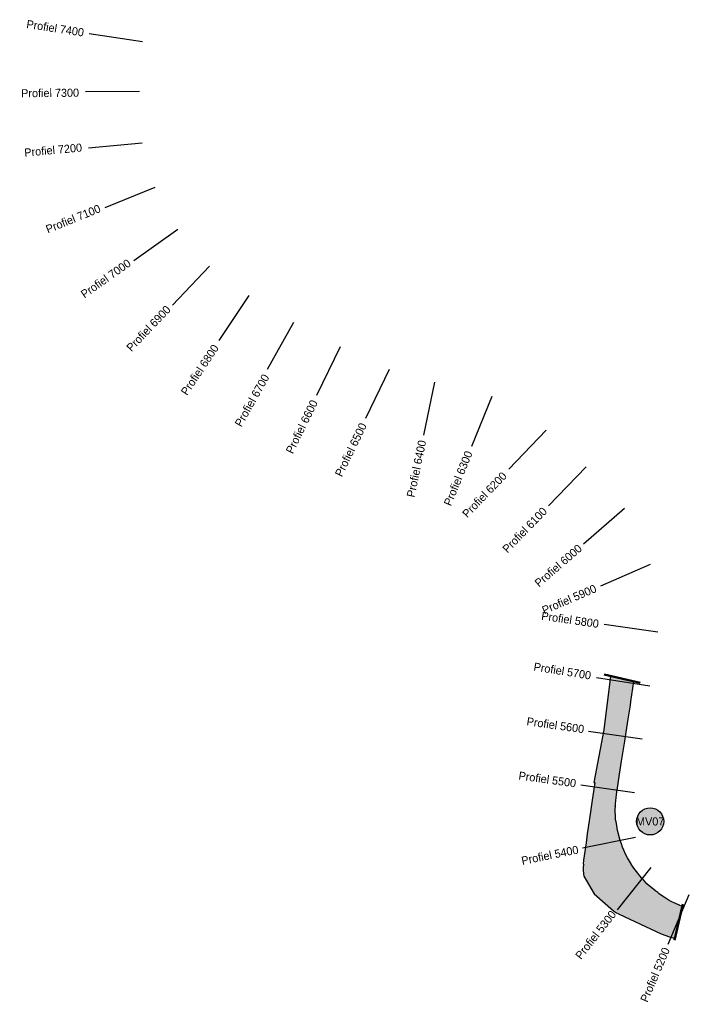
# Model space of a CAD drawing. Header units: millimetres. Extents: x 149283 to 154583, y 463980 to 478289.
# Tile 1 of 10: x 149586 to 150824, y 465823 to 467644. Entities that reach past the tile are written whole.
import ezdxf
from ezdxf.enums import TextEntityAlignment as Align

# ---------------------------------------------------------------- set-up
doc = ezdxf.new("R2010")
doc.units = ezdxf.units.MM
for name, color, linetype in [('Bbk land industrie', 30, 'Continuous'), ('Bbk verspr. aangrenzend perceel', 80, 'Continuous'), ('Bbk water A', 80, 'Continuous'), ('Tijhuis-dwarsprofiel', 7, 'Continuous'), ('Tijhuis-dwarsprofielnummer', 7, 'Continuous'), ('Tijhuis-vaknummer', 10, 'Continuous'), ('Tijhuis-watervak', 150, 'Continuous')]:
    doc.layers.add(name, color=color, linetype=linetype)
doc.layers.add('Tijhuis-watervakgrens', color=152, linetype='Continuous', lineweight=50)
doc.styles.add('ISO', font='GOTHIC.TTF')
doc.styles.get("Standard").update_dxf_attribs({"font": 'GOTHIC.TTF'})

# ---------------------------------------------------------------- blocks, each defined once
blk = doc.blocks.new('vaknummer')
h = blk.add_hatch(color=255)
h.dxf.hatch_style = 1
edge = h.paths.add_edge_path()
edge.add_arc((0, 0), 12.5, 0, 360)
blk.add_circle((0, 0), 12.5)
blk.add_attdef('NR', text='', height=7.5).set_placement((0, 0), align=Align.MIDDLE_CENTER)

msp = doc.modelspace()

# ---------------------------------------------------------------- hatches: boundary and pattern name
at = {"layer": 'Bbk land industrie'}
h = msp.add_hatch(color=256, dxfattribs=at)
h.dxf.hatch_style = 1
edge = h.paths.add_edge_path()
edge.add_line((150693.6, 466235.7), (150695.5, 466248.3))
edge.add_line((150695.5, 466248.3), (150699.3, 466272.8))
edge.add_line((150699.3, 466272.8), (150701.6, 466287.5))
edge.add_line((150701.6, 466287.5), (150705.1, 466309.8))
edge.add_line((150705.1, 466309.8), (150707.6, 466326.1))
edge.add_line((150707.6, 466326.1), (150711.5, 466350.1))
edge.add_line((150711.5, 466350.1), (150715.4, 466376))
edge.add_line((150715.4, 466376), (150716.5, 466383.1))
edge.add_line((150716.5, 466383.1), (150721.9, 466420.1))
edge.add_line((150721.9, 466420.1), (150700.4, 466425))
edge.add_line((150700.4, 466425), (150678.8, 466429.5))
edge.add_line((150678.8, 466429.5), (150666.2, 466330.7))
edge.add_line((150666.2, 466330.7), (150647.7, 466232.9))
edge.add_line((150647.7, 466232.9), (150648.3, 466232.9))
edge.add_line((150648.3, 466232.9), (150649.6, 466232.9))
edge.add_line((150649.6, 466232.9), (150647.3, 466216.7))
edge.add_line((150647.3, 466216.7), (150644.9, 466200.8))
edge.add_line((150644.9, 466200.8), (150644.1, 466196))
edge.add_line((150644.1, 466196), (150641.1, 466174.5))
edge.add_line((150641.1, 466174.5), (150638.1, 466154.2))
edge.add_line((150638.1, 466154.2), (150635.7, 466138.3))
edge.add_line((150635.7, 466138.3), (150633.4, 466121.7))
edge.add_line((150633.4, 466121.7), (150631, 466105.6))
edge.add_line((150631, 466105.6), (150628.7, 466089.6))
edge.add_line((150628.7, 466089.6), (150628, 466082.1))
edge.add_line((150628, 466082.1), (150628.7, 466082.5))
edge.add_line((150628.7, 466082.5), (150628.2, 466075.3))
edge.add_line((150628.2, 466075.3), (150628.1, 466071.5))
edge.add_line((150628.1, 466071.5), (150628.7, 466063.6))
edge.add_line((150628.7, 466063.6), (150629.2, 466059.8))
edge.add_line((150629.2, 466059.8), (150648.3, 466027.1))
edge.add_line((150648.3, 466027.1), (150684.4, 465995.9))
edge.add_line((150684.4, 465995.9), (150689.8, 465992.5))
edge.add_line((150689.8, 465992.5), (150692.7, 465990.8))
edge.add_line((150692.7, 465990.8), (150693.4, 465990.4))
edge.add_line((150693.4, 465990.4), (150694.8, 465989.6))
edge.add_line((150694.8, 465989.6), (150772.2, 465953.4))
edge.add_line((150772.2, 465953.4), (150787.8, 465947.8))
edge.add_line((150787.8, 465947.8), (150794.7, 465946.3))
edge.add_line((150794.7, 465946.3), (150797.7, 465945.8))
edge.add_line((150797.7, 465945.8), (150811.4, 466004.1))
edge.add_line((150811.4, 466004.1), (150809.7, 466004.7))
edge.add_line((150809.7, 466004.7), (150807, 466005.9))
edge.add_arc((150806.6, 466006.1), 0.45, 156.6867, 336.1009, ccw=False)
edge.add_line((150806.2, 466006.3), (150799, 466009.4))
edge.add_line((150799, 466009.4), (150790.9, 466013.2))
edge.add_line((150790.9, 466013.2), (150785.1, 466016.4))
edge.add_line((150785.1, 466016.4), (150778, 466020.9))
edge.add_line((150778, 466020.9), (150771.1, 466025.8))
edge.add_line((150771.1, 466025.8), (150768.6, 466027.1))
edge.add_line((150768.6, 466027.1), (150765.9, 466029.6))
edge.add_line((150765.9, 466029.6), (150762.3, 466032.3))
edge.add_line((150762.3, 466032.3), (150758.6, 466035.4))
edge.add_line((150758.6, 466035.4), (150756.3, 466037.3))
edge.add_arc((150756, 466037.5), 0.45, 139.5347, 320.8167, ccw=False)
edge.add_line((150755.6, 466037.8), (150751.9, 466041))
edge.add_line((150751.9, 466041), (150750.9, 466041.8))
edge.add_line((150750.9, 466041.8), (150746.1, 466046))
edge.add_line((150746.1, 466046), (150739.4, 466053.1))
edge.add_line((150739.4, 466053.1), (150739.4, 466053.1))
edge.add_line((150739.4, 466053.1), (150736.6, 466056.2))
edge.add_line((150736.6, 466056.2), (150732.7, 466060.7))
edge.add_line((150732.7, 466060.7), (150728.9, 466065.5))
edge.add_line((150728.9, 466065.5), (150724.2, 466071.6))
edge.add_line((150724.2, 466071.6), (150722, 466074.7))
edge.add_line((150722, 466074.7), (150718.2, 466080.5))
edge.add_arc((150718, 466080.9), 0.45, 121.5097, 303.031, ccw=False)
edge.add_line((150717.8, 466081.3), (150713.8, 466087.8))
edge.add_line((150713.8, 466087.8), (150710.3, 466093.9))
edge.add_line((150710.3, 466093.9), (150706.5, 466100.7))
edge.add_line((150706.5, 466100.7), (150703.1, 466108))
edge.add_line((150703.1, 466108), (150701, 466113.7))
edge.add_line((150701, 466113.7), (150698.8, 466120))
edge.add_line((150698.8, 466120), (150696.8, 466126.1))
edge.add_line((150696.8, 466126.1), (150694.1, 466135.5))
edge.add_arc((150694, 466135.9), 0.45, 103.2289, 285.981, ccw=False)
edge.add_line((150693.9, 466136.4), (150691.9, 466144.7))
edge.add_line((150691.9, 466144.7), (150690.1, 466153.7))
edge.add_line((150690.1, 466153.7), (150689, 466160.3))
edge.add_line((150689, 466160.3), (150688.8, 466162.1))
edge.add_line((150688.8, 466162.1), (150687.8, 466165.4))
edge.add_line((150687.8, 466165.4), (150688.1, 466168.4))
edge.add_line((150688.1, 466168.4), (150687.7, 466172.4))
edge.add_line((150687.7, 466172.4), (150687.3, 466179.1))
edge.add_line((150687.3, 466179.1), (150687.5, 466185))
edge.add_line((150687.5, 466185), (150687.7, 466187.8))
edge.add_arc((150687.8, 466188.3), 0.45, 87.5895, 266.3492, ccw=False)
edge.add_line((150687.8, 466188.7), (150688, 466194.7))
edge.add_line((150688, 466194.7), (150688.3, 466198.7))
edge.add_line((150688.3, 466198.7), (150688.3, 466199))
edge.add_line((150688.3, 466199), (150689, 466205.3))
edge.add_line((150689, 466205.3), (150689.6, 466210.3))
edge.add_line((150689.6, 466210.3), (150690.4, 466216))
edge.add_line((150690.4, 466216), (150690.8, 466219.1))
edge.add_line((150690.8, 466219.1), (150693.6, 466235.7))
at = {"layer": 'Bbk verspr. aangrenzend perceel'}
h = msp.add_hatch(color=256, dxfattribs=at)
h.dxf.hatch_style = 1
edge = h.paths.add_edge_path()
edge.add_line((150693.6, 466235.7), (150695.5, 466248.3))
edge.add_line((150695.5, 466248.3), (150699.3, 466272.8))
edge.add_line((150699.3, 466272.8), (150701.6, 466287.5))
edge.add_line((150701.6, 466287.5), (150705.1, 466309.8))
edge.add_line((150705.1, 466309.8), (150707.6, 466326.1))
edge.add_line((150707.6, 466326.1), (150711.5, 466350.1))
edge.add_line((150711.5, 466350.1), (150715.4, 466376))
edge.add_line((150715.4, 466376), (150716.5, 466383.1))
edge.add_line((150716.5, 466383.1), (150721.9, 466420.1))
edge.add_line((150721.9, 466420.1), (150700.4, 466425))
edge.add_line((150700.4, 466425), (150678.8, 466429.5))
edge.add_line((150678.8, 466429.5), (150666.2, 466330.7))
edge.add_line((150666.2, 466330.7), (150647.7, 466232.9))
edge.add_line((150647.7, 466232.9), (150648.3, 466232.9))
edge.add_line((150648.3, 466232.9), (150649.6, 466232.9))
edge.add_line((150649.6, 466232.9), (150647.3, 466216.7))
edge.add_line((150647.3, 466216.7), (150644.9, 466200.8))
edge.add_line((150644.9, 466200.8), (150644.1, 466196))
edge.add_line((150644.1, 466196), (150641.1, 466174.5))
edge.add_line((150641.1, 466174.5), (150638.1, 466154.2))
edge.add_line((150638.1, 466154.2), (150635.7, 466138.3))
edge.add_line((150635.7, 466138.3), (150633.4, 466121.7))
edge.add_line((150633.4, 466121.7), (150631, 466105.6))
edge.add_line((150631, 466105.6), (150628.7, 466089.6))
edge.add_line((150628.7, 466089.6), (150628, 466082.1))
edge.add_line((150628, 466082.1), (150628.7, 466082.5))
edge.add_line((150628.7, 466082.5), (150628.2, 466075.3))
edge.add_line((150628.2, 466075.3), (150628.1, 466071.5))
edge.add_line((150628.1, 466071.5), (150628.7, 466063.6))
edge.add_line((150628.7, 466063.6), (150629.2, 466059.8))
edge.add_line((150629.2, 466059.8), (150648.3, 466027.1))
edge.add_line((150648.3, 466027.1), (150684.4, 465995.9))
edge.add_line((150684.4, 465995.9), (150689.8, 465992.5))
edge.add_line((150689.8, 465992.5), (150692.7, 465990.8))
edge.add_line((150692.7, 465990.8), (150693.4, 465990.4))
edge.add_line((150693.4, 465990.4), (150694.8, 465989.6))
edge.add_line((150694.8, 465989.6), (150772.2, 465953.4))
edge.add_line((150772.2, 465953.4), (150787.8, 465947.8))
edge.add_line((150787.8, 465947.8), (150794.7, 465946.3))
edge.add_line((150794.7, 465946.3), (150797.7, 465945.8))
edge.add_line((150797.7, 465945.8), (150811.4, 466004.1))
edge.add_line((150811.4, 466004.1), (150809.7, 466004.7))
edge.add_line((150809.7, 466004.7), (150807, 466005.9))
edge.add_arc((150806.6, 466006.1), 0.45, 156.6867, 336.1009, ccw=False)
edge.add_line((150806.2, 466006.3), (150799, 466009.4))
edge.add_line((150799, 466009.4), (150790.9, 466013.2))
edge.add_line((150790.9, 466013.2), (150785.1, 466016.4))
edge.add_line((150785.1, 466016.4), (150778, 466020.9))
edge.add_line((150778, 466020.9), (150771.1, 466025.8))
edge.add_line((150771.1, 466025.8), (150768.6, 466027.1))
edge.add_line((150768.6, 466027.1), (150765.9, 466029.6))
edge.add_line((150765.9, 466029.6), (150762.3, 466032.3))
edge.add_line((150762.3, 466032.3), (150758.6, 466035.4))
edge.add_line((150758.6, 466035.4), (150756.3, 466037.3))
edge.add_arc((150756, 466037.5), 0.45, 139.5347, 320.8167, ccw=False)
edge.add_line((150755.6, 466037.8), (150751.9, 466041))
edge.add_line((150751.9, 466041), (150750.9, 466041.8))
edge.add_line((150750.9, 466041.8), (150746.1, 466046))
edge.add_line((150746.1, 466046), (150739.4, 466053.1))
edge.add_line((150739.4, 466053.1), (150739.4, 466053.1))
edge.add_line((150739.4, 466053.1), (150736.6, 466056.2))
edge.add_line((150736.6, 466056.2), (150732.7, 466060.7))
edge.add_line((150732.7, 466060.7), (150728.9, 466065.5))
edge.add_line((150728.9, 466065.5), (150724.2, 466071.6))
edge.add_line((150724.2, 466071.6), (150722, 466074.7))
edge.add_line((150722, 466074.7), (150718.2, 466080.5))
edge.add_arc((150718, 466080.9), 0.45, 121.5097, 303.031, ccw=False)
edge.add_line((150717.8, 466081.3), (150713.8, 466087.8))
edge.add_line((150713.8, 466087.8), (150710.3, 466093.9))
edge.add_line((150710.3, 466093.9), (150706.5, 466100.7))
edge.add_line((150706.5, 466100.7), (150703.1, 466108))
edge.add_line((150703.1, 466108), (150701, 466113.7))
edge.add_line((150701, 466113.7), (150698.8, 466120))
edge.add_line((150698.8, 466120), (150696.8, 466126.1))
edge.add_line((150696.8, 466126.1), (150694.1, 466135.5))
edge.add_arc((150694, 466135.9), 0.45, 103.2289, 285.981, ccw=False)
edge.add_line((150693.9, 466136.4), (150691.9, 466144.7))
edge.add_line((150691.9, 466144.7), (150690.1, 466153.7))
edge.add_line((150690.1, 466153.7), (150689, 466160.3))
edge.add_line((150689, 466160.3), (150688.8, 466162.1))
edge.add_line((150688.8, 466162.1), (150687.8, 466165.4))
edge.add_line((150687.8, 466165.4), (150688.1, 466168.4))
edge.add_line((150688.1, 466168.4), (150687.7, 466172.4))
edge.add_line((150687.7, 466172.4), (150687.3, 466179.1))
edge.add_line((150687.3, 466179.1), (150687.5, 466185))
edge.add_line((150687.5, 466185), (150687.7, 466187.8))
edge.add_arc((150687.8, 466188.3), 0.45, 87.5895, 266.3492, ccw=False)
edge.add_line((150687.8, 466188.7), (150688, 466194.7))
edge.add_line((150688, 466194.7), (150688.3, 466198.7))
edge.add_line((150688.3, 466198.7), (150688.3, 466199))
edge.add_line((150688.3, 466199), (150689, 466205.3))
edge.add_line((150689, 466205.3), (150689.6, 466210.3))
edge.add_line((150689.6, 466210.3), (150690.4, 466216))
edge.add_line((150690.4, 466216), (150690.8, 466219.1))
edge.add_line((150690.8, 466219.1), (150693.6, 466235.7))
at = {"layer": 'Bbk water A'}
h = msp.add_hatch(color=256, dxfattribs=at)
h.dxf.hatch_style = 1
edge = h.paths.add_edge_path()
edge.add_line((150693.6, 466235.7), (150695.5, 466248.3))
edge.add_line((150695.5, 466248.3), (150699.3, 466272.8))
edge.add_line((150699.3, 466272.8), (150701.6, 466287.5))
edge.add_line((150701.6, 466287.5), (150705.1, 466309.8))
edge.add_line((150705.1, 466309.8), (150707.6, 466326.1))
edge.add_line((150707.6, 466326.1), (150711.5, 466350.1))
edge.add_line((150711.5, 466350.1), (150715.4, 466376))
edge.add_line((150715.4, 466376), (150716.5, 466383.1))
edge.add_line((150716.5, 466383.1), (150721.9, 466420.1))
edge.add_line((150721.9, 466420.1), (150700.4, 466425))
edge.add_line((150700.4, 466425), (150678.8, 466429.5))
edge.add_line((150678.8, 466429.5), (150666.2, 466330.7))
edge.add_line((150666.2, 466330.7), (150647.7, 466232.9))
edge.add_line((150647.7, 466232.9), (150648.3, 466232.9))
edge.add_line((150648.3, 466232.9), (150649.6, 466232.9))
edge.add_line((150649.6, 466232.9), (150647.3, 466216.7))
edge.add_line((150647.3, 466216.7), (150644.9, 466200.8))
edge.add_line((150644.9, 466200.8), (150644.1, 466196))
edge.add_line((150644.1, 466196), (150641.1, 466174.5))
edge.add_line((150641.1, 466174.5), (150638.1, 466154.2))
edge.add_line((150638.1, 466154.2), (150635.7, 466138.3))
edge.add_line((150635.7, 466138.3), (150633.4, 466121.7))
edge.add_line((150633.4, 466121.7), (150631, 466105.6))
edge.add_line((150631, 466105.6), (150628.7, 466089.6))
edge.add_line((150628.7, 466089.6), (150628, 466082.1))
edge.add_line((150628, 466082.1), (150628.7, 466082.5))
edge.add_line((150628.7, 466082.5), (150628.2, 466075.3))
edge.add_line((150628.2, 466075.3), (150628.1, 466071.5))
edge.add_line((150628.1, 466071.5), (150628.7, 466063.6))
edge.add_line((150628.7, 466063.6), (150629.2, 466059.8))
edge.add_line((150629.2, 466059.8), (150648.3, 466027.1))
edge.add_line((150648.3, 466027.1), (150684.4, 465995.9))
edge.add_line((150684.4, 465995.9), (150689.8, 465992.5))
edge.add_line((150689.8, 465992.5), (150692.7, 465990.8))
edge.add_line((150692.7, 465990.8), (150693.4, 465990.4))
edge.add_line((150693.4, 465990.4), (150694.8, 465989.6))
edge.add_line((150694.8, 465989.6), (150772.2, 465953.4))
edge.add_line((150772.2, 465953.4), (150787.8, 465947.8))
edge.add_line((150787.8, 465947.8), (150794.7, 465946.3))
edge.add_line((150794.7, 465946.3), (150797.7, 465945.8))
edge.add_line((150797.7, 465945.8), (150811.4, 466004.1))
edge.add_line((150811.4, 466004.1), (150809.7, 466004.7))
edge.add_line((150809.7, 466004.7), (150807, 466005.9))
edge.add_arc((150806.6, 466006.1), 0.45, 156.6867, 336.1009, ccw=False)
edge.add_line((150806.2, 466006.3), (150799, 466009.4))
edge.add_line((150799, 466009.4), (150790.9, 466013.2))
edge.add_line((150790.9, 466013.2), (150785.1, 466016.4))
edge.add_line((150785.1, 466016.4), (150778, 466020.9))
edge.add_line((150778, 466020.9), (150771.1, 466025.8))
edge.add_line((150771.1, 466025.8), (150768.6, 466027.1))
edge.add_line((150768.6, 466027.1), (150765.9, 466029.6))
edge.add_line((150765.9, 466029.6), (150762.3, 466032.3))
edge.add_line((150762.3, 466032.3), (150758.6, 466035.4))
edge.add_line((150758.6, 466035.4), (150756.3, 466037.3))
edge.add_arc((150756, 466037.5), 0.45, 139.5347, 320.8167, ccw=False)
edge.add_line((150755.6, 466037.8), (150751.9, 466041))
edge.add_line((150751.9, 466041), (150750.9, 466041.8))
edge.add_line((150750.9, 466041.8), (150746.1, 466046))
edge.add_line((150746.1, 466046), (150739.4, 466053.1))
edge.add_line((150739.4, 466053.1), (150739.4, 466053.1))
edge.add_line((150739.4, 466053.1), (150736.6, 466056.2))
edge.add_line((150736.6, 466056.2), (150732.7, 466060.7))
edge.add_line((150732.7, 466060.7), (150728.9, 466065.5))
edge.add_line((150728.9, 466065.5), (150724.2, 466071.6))
edge.add_line((150724.2, 466071.6), (150722, 466074.7))
edge.add_line((150722, 466074.7), (150718.2, 466080.5))
edge.add_arc((150718, 466080.9), 0.45, 121.5097, 303.031, ccw=False)
edge.add_line((150717.8, 466081.3), (150713.8, 466087.8))
edge.add_line((150713.8, 466087.8), (150710.3, 466093.9))
edge.add_line((150710.3, 466093.9), (150706.5, 466100.7))
edge.add_line((150706.5, 466100.7), (150703.1, 466108))
edge.add_line((150703.1, 466108), (150701, 466113.7))
edge.add_line((150701, 466113.7), (150698.8, 466120))
edge.add_line((150698.8, 466120), (150696.8, 466126.1))
edge.add_line((150696.8, 466126.1), (150694.1, 466135.5))
edge.add_arc((150694, 466135.9), 0.45, 103.2289, 285.981, ccw=False)
edge.add_line((150693.9, 466136.4), (150691.9, 466144.7))
edge.add_line((150691.9, 466144.7), (150690.1, 466153.7))
edge.add_line((150690.1, 466153.7), (150689, 466160.3))
edge.add_line((150689, 466160.3), (150688.8, 466162.1))
edge.add_line((150688.8, 466162.1), (150687.8, 466165.4))
edge.add_line((150687.8, 466165.4), (150688.1, 466168.4))
edge.add_line((150688.1, 466168.4), (150687.7, 466172.4))
edge.add_line((150687.7, 466172.4), (150687.3, 466179.1))
edge.add_line((150687.3, 466179.1), (150687.5, 466185))
edge.add_line((150687.5, 466185), (150687.7, 466187.8))
edge.add_arc((150687.8, 466188.3), 0.45, 87.5895, 266.3492, ccw=False)
edge.add_line((150687.8, 466188.7), (150688, 466194.7))
edge.add_line((150688, 466194.7), (150688.3, 466198.7))
edge.add_line((150688.3, 466198.7), (150688.3, 466199))
edge.add_line((150688.3, 466199), (150689, 466205.3))
edge.add_line((150689, 466205.3), (150689.6, 466210.3))
edge.add_line((150689.6, 466210.3), (150690.4, 466216))
edge.add_line((150690.4, 466216), (150690.8, 466219.1))
edge.add_line((150690.8, 466219.1), (150693.6, 466235.7))

# ---------------------------------------------------------------- linework, layer by layer
at = {"layer": 'Tijhuis-dwarsprofiel', "linetype": 'Continuous'}
for p, q in [((149714.6, 467618.2), (149813.4, 467603.1)), ((149708.1, 467510.5), (149808.1, 467511.5)), ((149713.4, 467406.6), (149813, 467415.7)), ((149744.2, 467296.5), (149836.8, 467334.1)), ((149797.1, 467198.6), (149878.7, 467256.4)), ((149868.6, 467115.6), (149937.5, 467188.1)), ((149955.1, 467050.2), (150010.7, 467133.3)), ((150044.4, 466997.3), (150093.4, 467084.4)), ((150135.4, 466949.3), (150179.3, 467039.2)), ((150226.2, 466907.1), (150269.9, 466997.1)), ((150333.5, 466875.2), (150353.9, 466973.1)), ((150422.1, 466855), (150459.8, 466947.6)), ((150490.5, 466812.6), (150560, 466884.5)), ((150563.8, 466744.9), (150633.5, 466816.6)), ((150628.8, 466674.7), (150704.4, 466740.1)), ((150660.6, 466597.1), (150752.4, 466636.7)), ((150667, 466525.9), (150766, 466511.6)), ((150652.7, 466427.6), (150751.4, 466412)), ((150638, 466327.8), (150737, 466313.9)), ((150624, 466228.8), (150723.1, 466214.9)), ((150627, 466112.5), (150725, 466132.4)), ((150691.9, 465997.7), (150753.8, 466076.3)), ((150785.2, 465934.3), (150824.4, 466026.3))]:
    msp.add_line(p, q, dxfattribs=at)
at = {"layer": 'Tijhuis-watervak'}
msp.add_lwpolyline([(150693.6, 466235.7), (150695.5, 466248.3), (150699.3, 466272.8), (150701.6, 466287.5), (150705.1, 466309.8), (150707.6, 466326.1), (150711.5, 466350.1), (150715.4, 466376), (150716.5, 466383.1), (150721.9, 466420.1), (150700.4, 466425), (150678.8, 466429.5), (150666.2, 466330.7), (150647.7, 466232.9), (150648.3, 466232.9), (150649.6, 466232.9), (150647.3, 466216.7), (150644.9, 466200.8), (150644.1, 466196), (150641.1, 466174.5), (150638.1, 466154.2), (150635.7, 466138.3), (150633.4, 466121.7), (150631, 466105.6), (150628.7, 466089.6), (150628, 466082.1), (150628.7, 466082.5), (150628.2, 466075.3), (150628.1, 466071.5), (150628.7, 466063.6), (150629.2, 466059.8), (150648.3, 466027.1), (150684.4, 465995.9), (150689.8, 465992.5), (150692.7, 465990.8), (150693.4, 465990.4), (150694.8, 465989.6), (150772.2, 465953.4), (150787.8, 465947.8), (150794.7, 465946.3), (150797.7, 465945.8), (150811.4, 466004.1), (150809.7, 466004.7), (150807, 466005.9, -0.994902), (150806.2, 466006.3), (150799, 466009.4), (150790.9, 466013.2), (150785.1, 466016.4), (150778, 466020.9), (150771.1, 466025.8), (150768.6, 466027.1), (150765.9, 466029.6), (150762.3, 466032.3), (150758.6, 466035.4), (150756.3, 466037.3, -1.011251), (150755.6, 466037.8), (150751.9, 466041), (150750.9, 466041.8), (150746.1, 466046), (150739.4, 466053.1), (150739.4, 466053.1), (150736.6, 466056.2), (150732.7, 466060.7), (150728.9, 466065.5), (150724.2, 466071.6), (150722, 466074.7), (150718.2, 466080.5, -1.013365), (150717.8, 466081.3), (150713.8, 466087.8), (150710.3, 466093.9), (150706.5, 466100.7), (150703.1, 466108), (150701, 466113.7), (150698.8, 466120), (150696.8, 466126.1), (150694.1, 466135.5, -1.02431), (150693.9, 466136.4), (150691.9, 466144.7), (150690.1, 466153.7), (150689, 466160.3), (150688.8, 466162.1), (150687.8, 466165.4), (150688.1, 466168.4), (150687.7, 466172.4), (150687.3, 466179.1), (150687.5, 466185), (150687.7, 466187.8, -0.989235), (150687.8, 466188.7), (150688, 466194.7), (150688.3, 466198.7), (150688.3, 466199), (150689, 466205.3), (150689.6, 466210.3), (150690.4, 466216), (150690.8, 466219.1)], format="xyb", close=True, dxfattribs=at)
at = {"layer": 'Tijhuis-watervakgrens'}
for p, q in [((150667.1, 466432.6), (150733.6, 466417.5)), ((150796.8, 465941.8), (150812.4, 466008.1))]:
    msp.add_line(p, q, dxfattribs=at)

# ---------------------------------------------------------------- block references
at = {"layer": 'Tijhuis-vaknummer', "xscale": 2, "yscale": 2, "zscale": 2}
msp.add_blockref('vaknummer', (150752, 466161.2), dxfattribs=at).add_auto_attribs({'NR': 'MV07'})

# ---------------------------------------------------------------- texts
at = {"layer": 'Tijhuis-dwarsprofielnummer', "style": 'ISO'}
for s, rotation, p in [('Profiel 7400 ', 351.3358, (149710.4, 467618.8)), ('Profiel 7300 ', 0.6164, (149701.6, 467508.7)), ('Profiel 7200 ', 5.2218, (149707, 467407.9)), ('Profiel 7100 ', 22.1062, (149739.9, 467297.6)), ('Profiel 7000 ', 35.3171, (149793.7, 467199.1)), ('Profiel 6900 ', 46.4338, (149865.2, 467115.5)), ('Profiel 6800 ', 56.1694, (149952.2, 467045.3)), ('Profiel 6700 ', 60.6685, (150044.8, 466991.2)), ('Profiel 6600 ', 63.9632, (150133.8, 466944.1)), ('Profiel 6500 ', 64.088, (150224.4, 466901.6)), ('Profiel 6400 ', 78.2084, (150331.9, 466871.2)), ('Profiel 6300 ', 67.8663, (150419.2, 466850.3)), ('Profiel 6200 ', 46.0064, (150486.7, 466807.7)), ('Profiel 6100 ', 45.814, (150561.3, 466742.4)), ('Profiel 6000 ', 40.8463, (150626.8, 466672.8)), ('Profiel 5900 ', 23.3326, (150656.6, 466595.3)), ('Profiel 5800 ', 351.7288, (150662.5, 466525.5)), ('Profiel 5700 ', 350.9761, (150648.1, 466430)), ('Profiel 5600 ', 351.9942, (150635.4, 466330.9)), ('Profiel 5500 ', 351.9942, (150620.5, 466230.6)), ('Profiel 5400 ', 11.4768, (150624.5, 466110.6)), ('Profiel 5300 ', 51.7753, (150687.9, 465997.9)), ('Profiel 5200 ', 66.9356, (150784.2, 465932.1))]:
    msp.add_text(s, height=15, rotation=rotation, dxfattribs=at).set_placement(p, align=Align.MIDDLE_RIGHT)

doc.saveas('drawing.dxf')
